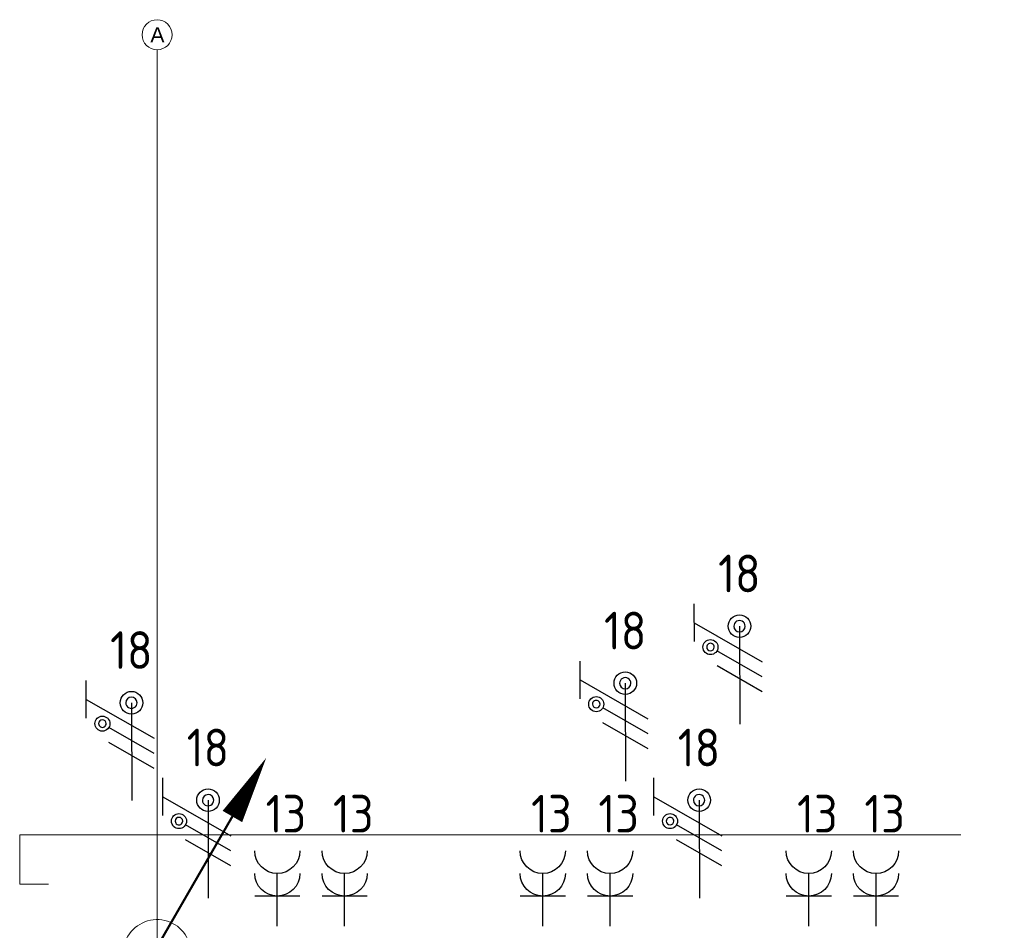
# Model space of a CAD drawing. Header units: millimetres. Extents: x -39149 to 267781, y -2340 to 58540.
# Tile 76 of 244: x -901 to 5638, y 43054 to 49100. Entities that reach past the tile are written whole.
import ezdxf
from ezdxf.enums import TextEntityAlignment as Align

# ---------------------------------------------------------------- set-up
doc = ezdxf.new("R2010")
doc.units = ezdxf.units.MM
doc.header["$LTSCALE"] = 100
doc.header["$MEASUREMENT"] = 0
doc.linetypes.add('B0605', pattern=[141, 70, -35, 1, -35])
doc.linetypes.add('B0703', pattern=[93.740001, 62.5, -31.240001])
for name, color, linetype in [('00  Bestaand', 7, 'Continuous'), ('00  Bestaande kolommen', 7, 'Continuous'), ('A Stramien', 7, 'Continuous'), ('AL$1A---_ALGEMEEN', 8, 'Continuous'), ('AL$1A---_ALGEMEEN--bestaand', 9, 'Continuous'), ('EL6122--_L', 4, 'Continuous'), ('EL6222--_KRACHT_230', 3, 'Continuous'), ('EL6222--Zonwering', 7, 'Continuous')]:
    doc.layers.add(name, color=color, linetype=linetype)
doc.styles.add('BURO-018', font='isocp.shx', dxfattribs={"height": 180})
doc.styles.add('BURO-025', font='isocp.shx', dxfattribs={"height": 250})
doc.styles.add('GENERATED_STYLE_3', font='swiss.ttf', dxfattribs={"width": 0.96})

# ---------------------------------------------------------------- blocks, each defined once
blk = doc.blocks.new('Column_1_7', base_point=(11.5, 42900))
at = {"layer": '00  Bestaande kolommen', "color": 8, "linetype": 'Continuous', "lineweight": 0}
for start, end in [(19.47123, 250.52878), (289.47122, 340.52879)]:
    blk.add_arc((11.5, 42900), 225, start, end, dxfattribs=at)
blk = doc.blocks.new('Standard grid marker_11')
at = {"layer": 'A Stramien', "color": 8, "linetype": 'B0605', "lineweight": 0}
for q in [(0, 0), (46394.8, 0)]:
    blk.add_line((4000, 0), q, dxfattribs=at)
at = {"layer": 'A Stramien', "color": 8, "linetype": 'Continuous', "lineweight": 0}
blk.add_circle((-100, 0), 100, dxfattribs=at)
at = {"layer": 'A Stramien', "color": 4, "lineweight": 0, "style": 'GENERATED_STYLE_3'}
blk.add_attdef('AC_MARKERTEXT_1', text='', height=100, rotation=90, dxfattribs=at).set_placement((-20, -44.5), align=Align.BOTTOM_LEFT)
blk = doc.blocks.new('E00078')
at = {"layer": 'AL$1A---_ALGEMEEN--bestaand', "color": 0, "linetype": 'Continuous'}
for p, q in [((-3, 6.482), (-3, 8.982)), ((-3, 7.732), (1.5, 5.134)), ((0, 7.5), (0, 1)), ((1.5, 4.134), (-1.5, 5.866)), ((1.5, 3.134), (-1.5, 4.866))]:
    blk.add_line(p, q, dxfattribs=at)
for points in [[(-0.375, 7.5, 1), (0.375, 7.5, 1)], [(-2.183, 6.116, 1), (-1.683, 6.116, 1)]]:
    blk.add_lwpolyline(points, format="xyb", close=True, dxfattribs=at)
for centre, radius in [((0, 7.5), 0.75), ((-1.933, 6.116), 0.5)]:
    blk.add_circle(centre, radius, dxfattribs=at)
at = {"layer": 'AL$1A---_ALGEMEEN--bestaand', "color": 0, "linetype": 'Continuous', "style": 'BURO-018'}
for tag, p in [('CIRCUIT', (0, 11)), ('PANEL', (0, 11)), ('SUBCIRCUIT', (4.5, 11))]:
    blk.add_attdef(tag, text='', height=1.8, dxfattribs=at).set_placement(p, align=Align.MIDDLE)
at = {"layer": 'AL$1A---_ALGEMEEN--bestaand', "color": 0, "linetype": 'Continuous', "style": 'BURO-018', "flags": 1}
for tag, p in [('POWERCODE', (13, 11)), ('ARTICLECODE', (0, 0))]:
    blk.add_attdef(tag, text='', height=1.8, dxfattribs=at).set_placement(p, align=Align.MIDDLE)
blk = doc.blocks.new('111304A')
at = {"layer": 'AL$1A---_ALGEMEEN', "color": 0, "linetype": 'Continuous'}
for p, q in [((0, 1), (0, 4.5)), ((-1.5, 3), (1.5, 3))]:
    blk.add_line(p, q, dxfattribs=at)
for centre in [(0, 6), (0, 4.5)]:
    blk.add_arc(centre, 1.5, 180, 0, dxfattribs=at)
at = {"layer": 'AL$1A---_ALGEMEEN', "color": 0, "linetype": 'Continuous', "style": 'BURO-018'}
for tag, p in [('CIRCUIT', (0, 8.5)), ('PANEL', (0, 8.5)), ('SUBCIRCUIT', (4.5, 8.5))]:
    blk.add_attdef(tag, text='', height=1.8, dxfattribs=at).set_placement(p, align=Align.MIDDLE)
at = {"layer": 'AL$1A---_ALGEMEEN', "color": 0, "linetype": 'Continuous', "style": 'BURO-018', "flags": 1}
for tag, p in [('POWERCODE', (13, 8.5)), ('ARTICLECODE', (0, 0))]:
    blk.add_attdef(tag, text='', height=1.8, dxfattribs=at).set_placement(p, align=Align.MIDDLE)
blk = doc.blocks.new('P6122003')
at = {"linetype": 'Continuous'}
for points in [[(7.5, 12.99, 0, 1.5, 0), (5.25, 9.093, 1.5, 1.5, 0)], [(-7.5, -12.99, 0, 1.5, 0), (-5.25, -9.093, 1.5, 1.5, 0)]]:
    blk.add_lwpolyline(points, format="xyseb", dxfattribs=at)
at = {"linetype": 'Continuous', "const_width": 0.15}
for points in [[(0, 0), (6.794, 11.768)], [(-6.794, -11.768), (0, 0)]]:
    blk.add_lwpolyline(points, dxfattribs=at)
at = {"const_width": 0.75}
blk.add_lwpolyline([(-0.375, 0, 1), (0.375, 0, 1)], format="xyb", close=True, dxfattribs=at)

msp = doc.modelspace()

# ---------------------------------------------------------------- linework, layer by layer
at = {"layer": '00  Bestaand', "color": 8, "linetype": 'B0703', "lineweight": 0}
for p, q in [((-901.1, 43360.8), (-901.1, 43687.8)), ((-901.1, 43687.8), (69324.1, 43687.8)), ((-708.8, 43360.8), (-901.1, 43360.8)), ((-708.8, 35850), (-708.8, 43360.8))]:
    msp.add_line(p, q, dxfattribs=at)

# ---------------------------------------------------------------- block references
at = {"layer": '00  Bestaande kolommen', "color": 3, "lineweight": 0}
msp.add_blockref('Column_1_7', (11.5, 42900), dxfattribs=at)
at = {"layer": 'A Stramien', "color": 1, "linetype": 'Continuous', "lineweight": 0}
ref = msp.add_blockref('Standard grid marker_11', (11.5, 48900), dxfattribs=dict(at, zscale=1000, rotation=270))
ref.add_attrib('AC_MARKERTEXT_1', 'A', dxfattribs={"color": 1, "linetype": 'Continuous', "lineweight": 0, "height": 100, "style": 'GENERATED_STYLE_3'}).set_placement((-33, 48920), align=Align.BOTTOM_LEFT)
at = {"layer": 'EL6122--_L', "xscale": 100, "yscale": 100, "zscale": 100}
msp.add_blockref('P6122003', (-13.5, 42900.3), dxfattribs=at)
at = {"layer": 'EL6222--_KRACHT_230', "linetype": 'Continuous'}
ref = msp.add_blockref('111304A', (809.9, 42980.9), dxfattribs=dict(at, xscale=-100, yscale=100, zscale=100))
ref.add_attrib('CIRCUIT', '13 ', dxfattribs={"layer": '0', "linetype": 'ByBlock', "height": 250, "style": 'BURO-025'}).set_placement((938.7, 43828.6), align=Align.MIDDLE)
ref = msp.add_blockref('111304A', (1257, 42980.9), dxfattribs=dict(at, xscale=-100, yscale=100, zscale=100))
ref.add_attrib('CIRCUIT', '13 ', dxfattribs={"layer": '0', "linetype": 'ByBlock', "height": 250, "style": 'BURO-025'}).set_placement((1385.7, 43828.6), align=Align.MIDDLE)
ref = msp.add_blockref('111304A', (2573.1, 42980.9), dxfattribs=dict(at, xscale=-100, yscale=100, zscale=100))
ref.add_attrib('CIRCUIT', '13 ', dxfattribs={"layer": '0', "linetype": 'ByBlock', "height": 250, "style": 'BURO-025'}).set_placement((2701.9, 43828.6), align=Align.MIDDLE)
ref = msp.add_blockref('111304A', (3020.2, 42980.9), dxfattribs=dict(at, xscale=-100, yscale=100, zscale=100))
ref.add_attrib('CIRCUIT', '13 ', dxfattribs={"layer": '0', "linetype": 'ByBlock', "height": 250, "style": 'BURO-025'}).set_placement((3149, 43828.6), align=Align.MIDDLE)
ref = msp.add_blockref('111304A', (4339.5, 42980.9), dxfattribs=dict(at, xscale=-100, yscale=100, zscale=100))
ref.add_attrib('CIRCUIT', '13 ', dxfattribs={"layer": '0', "linetype": 'ByBlock', "height": 250, "style": 'BURO-025'}).set_placement((4468.2, 43828.6), align=Align.MIDDLE)
ref = msp.add_blockref('111304A', (4786.5, 42980.9), dxfattribs=dict(at, xscale=-100, yscale=100, zscale=100))
ref.add_attrib('CIRCUIT', '13 ', dxfattribs={"layer": '0', "linetype": 'ByBlock', "height": 250, "style": 'BURO-025'}).set_placement((4915.3, 43828.6), align=Align.MIDDLE)
at = {"layer": 'EL6222--Zonwering', "linetype": 'Continuous'}
ref = msp.add_blockref('E00078', (3881.5, 44323.3), dxfattribs=dict(at, xscale=99.99999999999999, yscale=99.99999999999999, zscale=99.99999999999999, rotation=0.1524977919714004))
ref.add_attrib('CIRCUIT', '18', dxfattribs={"layer": '0', "linetype": 'ByBlock', "height": 250, "style": 'BURO-025'}).set_placement((3878.5, 45423.3), align=Align.MIDDLE)
ref = msp.add_blockref('E00078', (3123.1, 43944.3), dxfattribs=dict(at, xscale=99.99999999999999, yscale=99.99999999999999, zscale=99.99999999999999, rotation=0.1524977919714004))
ref.add_attrib('CIRCUIT', '18', dxfattribs={"layer": '0', "linetype": 'ByBlock', "height": 250, "style": 'BURO-025'}).set_placement((3120.1, 45044.3), align=Align.MIDDLE)
ref = msp.add_blockref('E00078', (-156.9, 43814.9), dxfattribs=dict(at, xscale=99.99999999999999, yscale=99.99999999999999, zscale=99.99999999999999, rotation=0.1524977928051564))
ref.add_attrib('CIRCUIT', '18', dxfattribs={"layer": '0', "linetype": 'ByBlock', "height": 250, "style": 'BURO-025'}).set_placement((-159.8, 44914.9), align=Align.MIDDLE)
ref = msp.add_blockref('E00078', (351.8, 43167.7), dxfattribs=dict(at, xscale=99.99999999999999, yscale=99.99999999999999, zscale=99.99999999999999, rotation=0.1524977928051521))
ref.add_attrib('CIRCUIT', '18', dxfattribs={"layer": '0', "linetype": 'ByBlock', "height": 250, "style": 'BURO-025'}).set_placement((348.8, 44267.7), align=Align.MIDDLE)
ref = msp.add_blockref('E00078', (3613.2, 43167.7), dxfattribs=dict(at, xscale=99.99999999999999, yscale=99.99999999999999, zscale=99.99999999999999, rotation=0.1524977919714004))
ref.add_attrib('CIRCUIT', '18', dxfattribs={"layer": '0', "linetype": 'ByBlock', "height": 250, "style": 'BURO-025'}).set_placement((3610.3, 44267.7), align=Align.MIDDLE)

doc.saveas('drawing.dxf')
